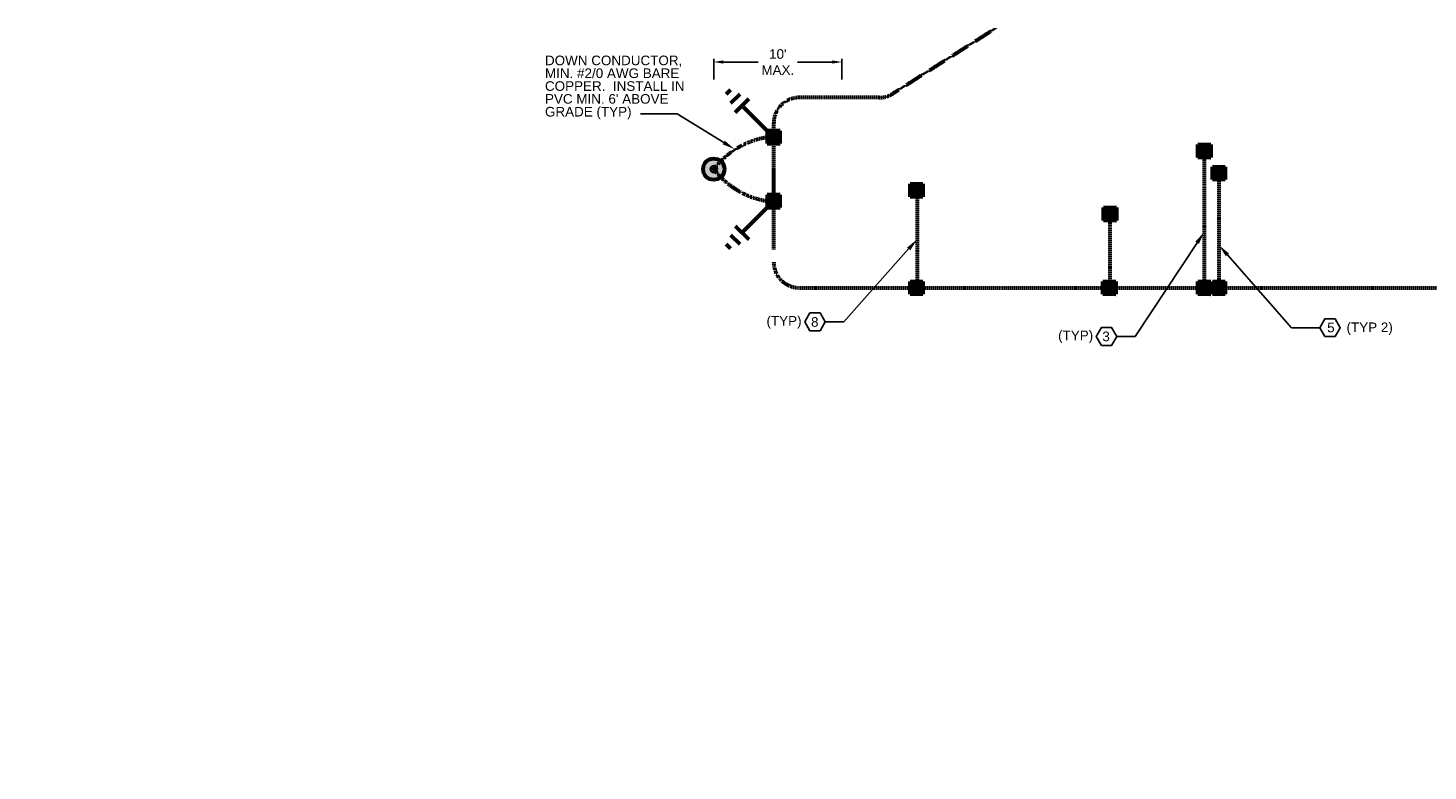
# Model space of a CAD drawing. Header units: inches. Extents: x -12 to 12802, y -12 to 13330.
# Tile 1 of 10: x -12 to 1298, y -12 to 683. Entities that reach past the tile are written whole.
import ezdxf
from ezdxf import colors
from ezdxf.entities.mleader import LeaderData, LeaderLine
from ezdxf.math import Vec2, Vec3

# ---------------------------------------------------------------- set-up
doc = ezdxf.new("R2010")
doc.units = ezdxf.units.IN
doc.header["$MEASUREMENT"] = 0
doc.linetypes.add('DASHED2', pattern=[0.375, 0.25, -0.125])
for name, color, linetype, lineweight in [('E-AIR-TERM', 3, 'Continuous', 35), ('E-ANNO-TEXT', 7, 'Continuous', 25), ('E-GND-COND', 92, 'DASHED2', 60), ('E-GND-GES', 92, 'DASHED2', 60), ('E-LPS-COND', 92, 'Continuous', 60)]:
    doc.layers.add(name, color=color, linetype=linetype, lineweight=lineweight)
doc.styles.get("Standard").update_dxf_attribs({"font": 'arial.ttf'})
doc.dimstyles.get("Standard").update_dxf_attribs({"dimtxt": 0.18, "dimasz": 0.18, "dimexe": 0.18, "dimexo": 0.0625, "dimgap": 0.09, "dimtad": 0, "dimtih": 1, "dimtoh": 1, "dimdec": 4, "dimzin": 0, "dimdsep": 46, "dimtxsty": 'Standard', "dimcen": 0.09, "dimadec": 0, "dimazin": 0, "dimtfac": 1, "dimtdec": 4, "dimtofl": 0, "dimtmove": 0, "dimatfit": 3, "dimfxl": 1, "dimtolj": 1, "dimtzin": 0, "dimarcsym": 0})

# ---------------------------------------------------------------- blocks, each defined once
blk = doc.blocks.new('*D4')
at = {"layer": 'Defpoints', "color": 0, "lineweight": 70, "transparency": 16777216}
for p in [(629.7, 651.6), (629.7, 551.3), (749.7, 551.3)]:
    blk.add_point(p, dxfattribs=at)
at = {"layer": 'E-ANNO-TEXT', "color": 0, "lineweight": -2, "transparency": 16777216}
for p, q in [((629.7, 635.3), (629.7, 654.6)), ((638.7, 651.6), (671.4, 651.6)), ((740.7, 651.6), (708.1, 651.6)), ((749.7, 635.3), (749.7, 654.6))]:
    blk.add_line(p, q, dxfattribs=at)
at = {"layer": 'E-ANNO-TEXT', "color": 0, "lineweight": 70, "transparency": 16777216}
for points in [[(638.7, 653.1), (638.7, 650.1), (629.7, 651.6)], [(740.7, 653.1), (740.7, 650.1), (749.7, 651.6)]]:
    blk.add_solid(points, dxfattribs=at)
at = {"layer": 'E-ANNO-TEXT', "color": 0, "transparency": 16777216, "insert": (689.7, 651.6), "char_height": 9, "width": 49.486, "attachment_point": 5}
blk.add_mtext("\\A1;10'\\PMAX.", dxfattribs=at)

msp = doc.modelspace()

# ---------------------------------------------------------------- hatches: boundary and pattern name
at = {"layer": 'E-AIR-TERM', "transparency": 33554559}
h = msp.add_hatch(color=256, dxfattribs=at)
h.dxf.hatch_style = 1
h.paths.add_polyline_path([(619.8, 551.3, 1), (639.8, 551.3, 1)])
at = {"layer": 'E-GND-COND', "linetype": 'Continuous'}
h = msp.add_hatch(color=256, dxfattribs=at)
h.dxf.hatch_style = 1
h.paths.add_polyline_path([(1094.8, 562.3), (1094.8, 574.3), (1082.8, 574.3), (1082.8, 562.3)])
h = msp.add_hatch(color=256, dxfattribs=at)
h.dxf.hatch_style = 1
h.paths.add_polyline_path([(1108.4, 541.6), (1108.4, 553.6), (1096.4, 553.6), (1096.4, 541.6)])
h = msp.add_hatch(color=256, dxfattribs=at)
h.dxf.hatch_style = 1
h.paths.add_polyline_path([(825.5, 525.5), (825.5, 537.5), (813.5, 537.5), (813.5, 525.5)])
h = msp.add_hatch(color=256, dxfattribs=at)
h.dxf.hatch_style = 1
h.paths.add_polyline_path([(1006.5, 503.3), (1006.5, 515.3), (994.5, 515.3), (994.5, 503.3)])
h = msp.add_hatch(color=256, dxfattribs=at)
h.dxf.hatch_style = 1
h.paths.add_polyline_path([(825.5, 434.3), (825.5, 446.3), (813.5, 446.3), (813.5, 434.3)])
h = msp.add_hatch(color=256, dxfattribs=at)
h.dxf.hatch_style = 1
h.paths.add_polyline_path([(1005.9, 434.3), (1005.9, 446.3), (993.9, 446.3), (993.9, 434.3)])
h = msp.add_hatch(color=256, dxfattribs=at)
h.dxf.hatch_style = 1
h.paths.add_polyline_path([(1094.8, 434.3), (1094.8, 446.3), (1082.8, 446.3), (1082.8, 434.3)])
h = msp.add_hatch(color=256, dxfattribs=at)
h.dxf.hatch_style = 1
h.paths.add_polyline_path([(1108.4, 434.3), (1108.4, 446.3), (1096.4, 446.3), (1096.4, 434.3)])
at = {"layer": 'E-GND-GES', "linetype": 'Continuous'}
h = msp.add_hatch(color=256, dxfattribs=at)
h.dxf.hatch_style = 1
h.paths.add_polyline_path([(679.8, 575.2), (691.8, 575.2), (691.8, 587.2), (679.8, 587.2)])
h = msp.add_hatch(color=256, dxfattribs=at)
h.dxf.hatch_style = 1
h.paths.add_polyline_path([(679.8, 515.4), (691.8, 515.4), (691.8, 527.4), (679.8, 527.4)])

# ---------------------------------------------------------------- linework, layer by layer
at = {"layer": 'E-AIR-TERM'}
for p, q in [((632.8, 551.3), (626.8, 551.3)), ((629.8, 554.3), (629.8, 548.3))]:
    msp.add_line(p, q, dxfattribs=at)
for radius in [10, 3]:
    msp.add_circle((629.8, 551.3), radius, dxfattribs=at)
at = {"layer": 'E-ANNO-TEXT'}
for points in [[(719.7, 400), (729.3, 400), (734.1, 408.3), (729.3, 416.7), (719.7, 416.7), (714.9, 408.3)], [(1201.6, 394.6), (1211.2, 394.6), (1216, 402.9), (1211.2, 411.3), (1201.6, 411.3), (1196.8, 402.9)], [(992.5, 386.4), (1002.1, 386.4), (1006.9, 394.7), (1002.1, 403), (992.5, 403), (987.7, 394.7)]]:
    msp.add_lwpolyline(points, close=True, dxfattribs=at)
at = {"layer": 'E-GND-COND', "linetype": 'Continuous'}
for p, q in [((1082.8, 574.3), (1094.8, 574.3)), ((1082.8, 562.3), (1082.8, 574.3)), ((1094.8, 574.3), (1094.8, 562.3)), ((1094.8, 562.3), (1082.8, 562.3)), ((1096.4, 553.6), (1108.4, 553.6)), ((1096.4, 541.6), (1096.4, 553.6)), ((1108.4, 553.6), (1108.4, 541.6)), ((813.5, 537.5), (825.5, 537.5)), ((813.5, 525.5), (813.5, 537.5)), ((825.5, 537.5), (825.5, 525.5)), ((1108.4, 541.6), (1096.4, 541.6)), ((825.5, 525.5), (813.5, 525.5)), ((994.5, 515.3), (1006.5, 515.3)), ((994.5, 503.3), (994.5, 515.3)), ((1006.5, 515.3), (1006.5, 503.3)), ((1006.5, 503.3), (994.5, 503.3)), ((813.5, 446.3), (825.5, 446.3)), ((813.5, 434.3), (813.5, 446.3)), ((825.5, 446.3), (825.5, 434.3)), ((993.9, 446.3), (1005.9, 446.3)), ((993.9, 434.3), (993.9, 446.3)), ((1005.9, 446.3), (1005.9, 434.3)), ((1082.8, 446.3), (1094.8, 446.3)), ((1082.8, 434.3), (1082.8, 446.3)), ((1094.8, 446.3), (1094.8, 434.3)), ((1096.4, 446.3), (1108.4, 446.3)), ((1096.4, 434.3), (1096.4, 446.3)), ((1108.4, 446.3), (1108.4, 434.3)), ((825.5, 434.3), (813.5, 434.3)), ((1005.9, 434.3), (993.9, 434.3)), ((1094.8, 434.3), (1082.8, 434.3)), ((1108.4, 434.3), (1096.4, 434.3))]:
    msp.add_line(p, q, dxfattribs=at)
at = {"layer": 'E-GND-COND'}
for p, q in [((1082.8, 574.3), (1094.8, 562.3)), ((1096.4, 553.6), (1108.4, 541.6)), ((813.5, 537.5), (825.5, 525.5)), ((994.5, 515.3), (1006.5, 503.3)), ((813.5, 446.3), (825.5, 434.3)), ((993.9, 446.3), (1005.9, 434.3)), ((1082.8, 446.3), (1094.8, 434.3)), ((1096.4, 446.3), (1108.4, 434.3))]:
    msp.add_line(p, q, dxfattribs=at)
at = {"layer": 'E-GND-GES'}
for p, q in [((797.4, 622.1), (893.9, 683.4)), ((784.6, 618.3), (709.8, 618.3)), ((685.8, 594.3), (685.8, 521.4)), ((691.8, 587.2), (679.8, 575.2)), ((679.8, 587.2), (691.8, 575.2)), ((1088.8, 568.3), (1088.8, 440.3)), ((685.8, 551.4), (685.8, 476)), ((1102.4, 547.6), (1102.4, 440.3)), ((691.8, 527.4), (679.8, 515.4)), ((679.8, 527.4), (691.8, 515.4)), ((820.1, 530.9), (820.1, 440.3)), ((1000.5, 509.3), (1000.5, 440.3)), ((709.8, 440.3), (1790.8, 440.3))]:
    msp.add_line(p, q, dxfattribs=at)
at = {"layer": 'E-GND-GES', "linetype": 'Continuous'}
for p, q in [((645.5, 625.7), (641.3, 621.5)), ((654, 621.5), (645.5, 613)), ((662.5, 617.2), (649.8, 604.5)), ((681.6, 585.4), (656.1, 610.9)), ((691.8, 587.2), (679.8, 587.2)), ((679.8, 587.2), (679.8, 575.2)), ((691.8, 575.2), (691.8, 587.2)), ((679.8, 575.2), (691.8, 575.2)), ((691.8, 527.4), (679.8, 527.4)), ((679.8, 527.4), (679.8, 515.4)), ((691.8, 515.4), (691.8, 527.4)), ((681.6, 517.2), (656.1, 491.7)), ((679.8, 515.4), (691.8, 515.4)), ((649.8, 498.1), (662.5, 485.4)), ((645.5, 489.6), (654, 481.1)), ((641.3, 481.1), (645.5, 476.9))]:
    msp.add_line(p, q, dxfattribs=at)
at = {"layer": 'E-GND-GES', "linetype": 'Continuous', "lineweight": 60}
msp.add_circle((629.8, 551.3), 10, dxfattribs=at)
at = {"layer": 'E-GND-GES'}
for centre, radius, start, end in [((709.8, 594.3), 24, 90, 180), ((784.6, 642.3), 24, 270, 302.4712), ((691.6, 504.5), 77.5, 98.713, 142.915), ((691.6, 598.1), 77.5, 217.085, 261.287), ((709.8, 464.3), 24, 180, 270)]:
    msp.add_arc(centre, radius, start, end, dxfattribs=at)
at = {"layer": 'E-LPS-COND'}
msp.add_arc((0, 0), 12, 0, 0, dxfattribs=at)

# ---------------------------------------------------------------- texts
at = {"layer": 'E-ANNO-TEXT', "insert": (471.8, 657.6), "char_height": 9, "attachment_point": 1, "line_spacing_factor": 0.8}
msp.add_mtext_dynamic_manual_height_columns("\\A1;DOWN CONDUCTOR, MIN. #2/0 AWG BARE COPPER.  INSTALL IN PVC MIN. 6' ABOVE GRADE (TYP)", width=139.405, gutter_width=48, heights=[83.6], dxfattribs=at)
at = {"layer": 'E-ANNO-TEXT', "char_height": 9, "attachment_point": 1}
for s, width, insert in [('(TYP)', 38.667, (679.1, 413.8)), ('8', 11.17, (720.8, 412.8)), ('5', 11.17, (1203.8, 407.6)), ('(TYP 2)', 48.785, (1221.9, 407.8)), ('(TYP)', 38.667, (952, 400.2)), ('3', 11.17, (993.4, 399.3))]:
    msp.add_mtext_dynamic_manual_height_columns(s, width=width, gutter_width=48, heights=[0], dxfattribs=dict(at, insert=insert))

# ---------------------------------------------------------------- dimensions: what is measured, and where the dimension line sits
at = {"layer": 'E-ANNO-TEXT'}
dim = msp.add_linear_dim(base=(629.7, 651.6), p1=(749.7, 551.3), p2=(629.7, 551.3), text='<>\\PMAX.', dimstyle='Standard', override={"dimtxt": 9, "dimasz": 9, "dimexe": 3, "dimexo": 84, "dimgap": 4, "dimdec": 0, "dimlunit": 4}, dxfattribs=at)
dim.commit()
dim.dimension.update_dxf_attribs({"geometry": '*D4', "text_midpoint": (689.7, 651.6)})

# ---------------------------------------------------------------- leaders
ml = msp.add_multileader_mtext('Standard', dxfattribs=at)
ml.set_content('', color=256)
ml.set_leader_properties()
ml.build(insert=Vec2(0, 0))
ml.multileader.update_dxf_attribs({"dogleg_length": 0.36, "arrow_head_size": 12, "scale": 48})
ctx = ml.context
ctx.base_point, ctx.scale, ctx.char_height, ctx.arrow_head_size, ctx.landing_gap_size, ctx.plane_origin = Vec3(552.6, 603), 48, 8.64, 12, 4.32, Vec3(415.7, 506.2)
ctx.text_align_type = 2
notes = []
notes.append((ctx, [(1, (1, 1, 0), (595.4, 603), (-1, 0), 34.2, [(0, [(649.3, 570)], 0, [])])]))
ctx.mtext.insert, ctx.mtext.alignment, ctx.mtext.flow_direction = Vec3(556.9, 607.3), 3, 5
ml = msp.add_multileader_mtext('Standard', dxfattribs=at)
ml.set_content('', color=256)
ml.set_leader_properties()
ml.build(insert=Vec2(0, 0))
ml.multileader.update_dxf_attribs({"dogleg_length": 0.36, "arrow_head_size": 12, "scale": 48})
ctx = ml.context
ctx.base_point, ctx.scale, ctx.char_height, ctx.arrow_head_size, ctx.landing_gap_size, ctx.plane_origin = Vec3(725.5, 408.3), 48, 8.64, 12, 4.32, Vec3(638.8, 189.7)
ctx.text_align_type = 2
notes.append((ctx, [(1, (1, 1, 0), (751.4, 408.3), (-1, 0), 17.3, [(0, [(820.1, 485.6)], 0, [])])]))
ctx.mtext.insert, ctx.mtext.alignment, ctx.mtext.flow_direction = Vec3(729.8, 412.7), 3, 5
ml = msp.add_multileader_mtext('Standard', dxfattribs=at)
ml.set_content('', color=256)
ml.set_leader_properties()
ml.build(insert=Vec2(0, 0))
ml.multileader.update_dxf_attribs({"dogleg_length": 0.36, "arrow_head_size": 12, "scale": 48})
ctx = ml.context
ctx.base_point, ctx.scale, ctx.char_height, ctx.arrow_head_size, ctx.landing_gap_size, ctx.plane_origin = Vec3(998.3, 394.7), 48, 8.64, 12, 4.32, Vec3(893.8, 189.7)
ctx.text_align_type = 2
notes.append((ctx, [(1, (1, 1, 0), (1024.2, 394.7), (-1, 0), 17.3, [(0, [(1088.7, 492.4)], 0, [])])]))
ctx.mtext.insert, ctx.mtext.alignment, ctx.mtext.flow_direction = Vec3(1002.6, 399), 3, 5
ml = msp.add_multileader_mtext('Standard', dxfattribs=at)
ml.set_content('', color=256)
ml.set_leader_properties()
ml.build(insert=Vec2(0, 0))
ml.multileader.update_dxf_attribs({"dogleg_length": 0.36, "arrow_head_size": 12, "scale": 48})
ctx = ml.context
ctx.base_point, ctx.scale, ctx.char_height, ctx.arrow_head_size, ctx.landing_gap_size, ctx.plane_origin = Vec3(1196.8, 402.9), 48, 8.64, 12, 4.32, Vec3(985.1, 328.7)
notes.append((ctx, [(0, (1, 1, 0), (1170.4, 402.9), (1, 0), 26.4, [(0, [(1102.5, 480.1)], 0, [])])]))
ctx.mtext.insert, ctx.mtext.flow_direction = Vec3(1201.1, 407.3), 5
for ctx, leaders in notes:
    for number, flags, end, landing, length, lines in leaders:
        leader = LeaderData()
        leader.index, (leader.has_last_leader_line, leader.has_dogleg_vector, leader.attachment_direction) = number, flags
        leader.last_leader_point, leader.dogleg_vector, leader.dogleg_length = Vec3(end), Vec3(landing), length
        for number, points, colour, breaks in lines:
            line = LeaderLine()
            line.index, line.vertices, line.color, line.breaks = number, Vec3.list(points), colors.encode_raw_color(colour), breaks
            leader.lines.append(line)
        ctx.leaders.append(leader)

doc.saveas('drawing.dxf')
